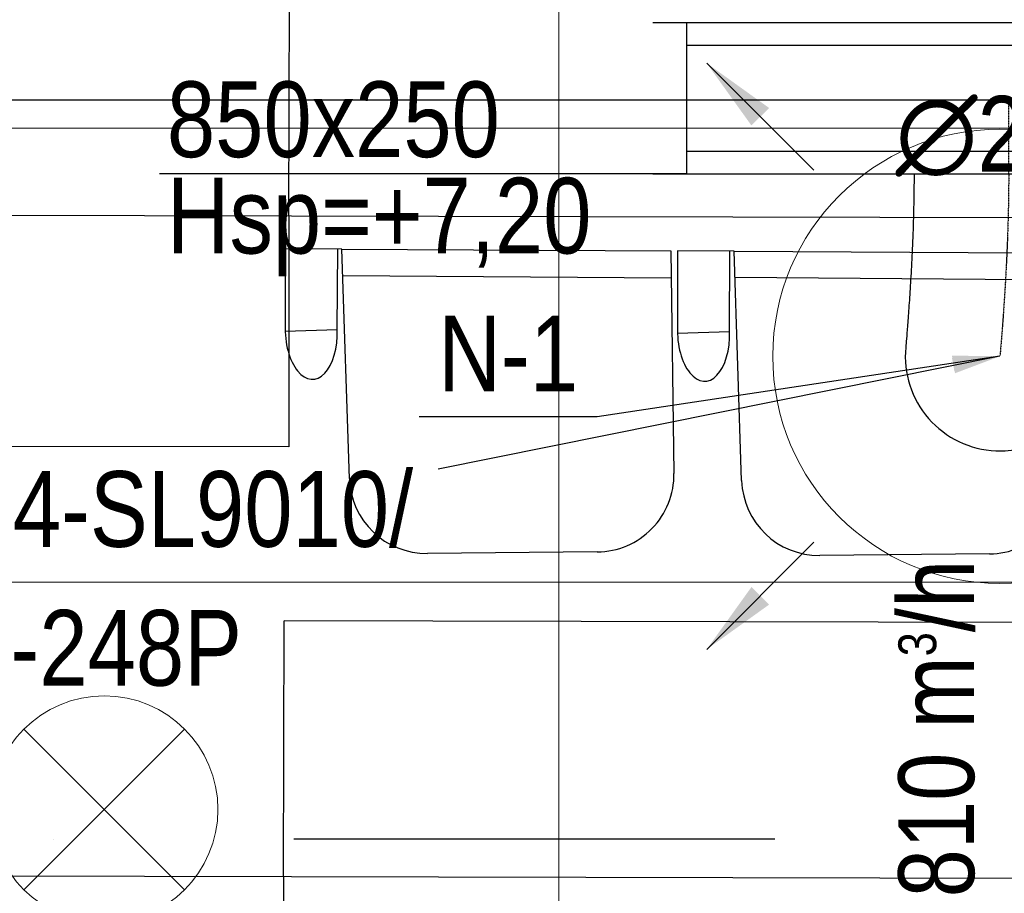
# Model space of a CAD drawing. Header units: millimetres. Extents: x -32221 to 212500, y 31663 to 93766.
# Tile 10 of 256: x 17311 to 18611, y 40584 to 41738. Entities that reach past the tile are written whole.
import ezdxf

# ---------------------------------------------------------------- set-up
doc = ezdxf.new("R2010")
doc.units = ezdxf.units.MM
doc.linetypes.add('DASHDOT', pattern=[1, 0.5, -0.25, 0, -0.25])
doc.linetypes.add('DASHDOTX2', pattern=[50.8, 25.4, -12.7, 0, -12.7])
doc.layers.get('0').update_dxf_attribs({"color": 251})
for name, color, linetype in [('FLUID-N', 251, 'Continuous'), ('FLUID-N-100-ARRGR', 251, 'Continuous'), ('FLUID-N-100-INF', 251, 'Continuous'), ('FLUID-N-100-NUM', 251, 'Continuous'), ('FLUID-N-SYM', 251, 'Continuous'), ('FLUID-W-100-DIM', 251, 'Continuous'), ('osie', 251, 'Continuous'), ('Sciany', 251, 'Continuous'), ('Wyposazenie', 251, 'Continuous')]:
    doc.layers.add(name, color=color, linetype=linetype)
for name, color, linetype, lineweight in [('kasetony', 251, 'Continuous', 5), ('lampy', 251, 'Continuous', 9), ('Nawiewniki', 251, 'Continuous', 20)]:
    doc.layers.add(name, color=color, linetype=linetype, lineweight=lineweight)
doc.styles.add('FDBES', font='simplex.shx')
doc.styles.get("Standard").update_dxf_attribs({"font": 'ARIALN.TTF'})
doc.linetypes.add('ZIGZAG', pattern='A,0.0001,-0.2,[131,ltypeshp.shx,S=0.2,R=0,X=-0.2,Y=0],-0.4,[131,ltypeshp.shx,S=0.2,R=180,X=0.2,Y=0],-0.2', length=0.8001)
doc.dimstyles.new('FDBES', dxfattribs={"dimscale": 50, "dimtxt": 4, "dimasz": 2.5, "dimexe": 0.8, "dimexo": 2, "dimgap": 1, "dimtad": 1, "dimdsep": 46, "dimtxsty": 'FDBES', "dimcen": 2.5, "dimclrd": 4, "dimclre": 5, "dimadec": 0, "dimazin": 0, "dimtfac": 1, "dimtmove": 0, "dimatfit": 3, "dimfxl": 1, "dimarcsym": 0})

# ---------------------------------------------------------------- blocks, each defined once
blk = doc.blocks.new('*U371')
at = {"color": 14, "linetype": 'Continuous', "lineweight": -2}
for p, q in [((-100, -470), (-100, 470)), ((100, -470), (100, 470))]:
    blk.add_line(p, q, dxfattribs=at)
at = {"color": 0, "linetype": 'ByBlock', "lineweight": -2}
for p, q in [((-100, 425), (100, 425)), ((-100, -425), (100, -425))]:
    blk.add_line(p, q, dxfattribs=at)
at = {"color": 5, "linetype": 'Continuous', "lineweight": -3}
for p, q in [((-70, -425), (-70, 425)), ((70, -425), (70, 425))]:
    blk.add_line(p, q, dxfattribs=at)
blk = doc.blocks.new('*U372')
at = {"color": 14, "linetype": 'Continuous', "lineweight": -2}
for p, q in [((-50, 125), (-50, 0)), ((-50, 0), (-50, -125))]:
    blk.add_line(p, q, dxfattribs=at)
at = {"layer": 'FLUID-N-SYM', "color": 2, "linetype": 'DASHDOT', "lineweight": -3}
blk.add_line((-50, 0), (50, 0), dxfattribs=at)
blk = doc.blocks.new('*U384')
at = {"color": 14, "linetype": 'Continuous', "lineweight": -2}
for p, q in [((0, 240.9, -113.4), (0, 240.9, 11.6)), ((0, 240.9, 11.6), (0, 240.9, 136.6))]:
    blk.add_line(p, q, dxfattribs=at)
at = {"color": 14, "linetype": 'Continuous', "lineweight": -2, "extrusion": (-1, -1.62096e-18, -1.66517e-16)}
blk.add_ellipse((0, 0), major_axis=(0, 11.7, -124.4), ratio=1, start_param=0, end_param=1.622698, dxfattribs=at)
at = {"color": 14, "linetype": 'Continuous', "lineweight": -2, "extrusion": (-1, -1.8337e-16, -1.91435e-16)}
blk.add_ellipse((0, 0), major_axis=(0, -124.9, -5.3), ratio=1, start_param=0, end_param=1.518767, dxfattribs=at)
at = {"color": 20, "linetype": 'ZIGZAG', "lineweight": -2, "ltscale": 50}
for points, knots in [([(0, 240.9, 136.6), (0, 232.6, 136.6), (0, 216, 136.5), (0, 183.4, 135.9), (0, 145, 134.7), (0, 103.6, 132.7), (0, 67.2, 130.6), (0, 35.8, 128.4), (0, 10.4, 126.4), (0, -4, 125.2), (0, -10.5, 124.6), (0, -11.4, 124.5), (0, -11.8, 124.4)], [0, 0, 0, 0, 24.880411, 49.760822, 99.521645, 149.282467, 199.04329, 248.804112, 298.564934, 348.325757, 373.206168, 398.086579, 398.086579, 398.086579, 398.086579]), ([(0, 240.9, -113.4), (0, 233, -113.4), (0, 217.2, -113.5), (0, 186.7, -114.1), (0, 151.1, -115.2), (0, 113.5, -117.1), (0, 80.7, -119.1), (0, 52.6, -121.1), (0, 30.2, -122.8), (0, 18, -123.9), (0, 12.5, -124.4), (0, 11.9, -124.4), (0, 11.7, -124.4)], [0, 0, 0, 0, 23.601301, 47.202603, 94.405205, 141.607808, 188.81041, 236.013013, 283.215615, 330.418218, 354.019519, 377.62082, 377.62082, 377.62082, 377.62082])]:
    blk.add_open_spline(points, degree=3, knots=knots, dxfattribs=at)
at = {"layer": 'FLUID-N-SYM', "color": 2, "linetype": 'DASHDOT', "lineweight": -3}
blk.add_open_spline([(0, 240.9, 11.6), (0, 177.9, 11.6), (0, 58.9, 5.6), (0, 0), (0, 0)], degree=3, knots=[0, 0, 0, 0, 188.920714, 379.557029, 379.557029, 379.557029, 379.557029], dxfattribs=at)
blk = doc.blocks.new('*U44')
at = {"color": 0, "insert": (-1462.2, -294.1), "char_height": 100, "width": 1600, "attachment_point": 5, "line_spacing_factor": 1.1}
blk.add_mtext('Smay\\PNS8-R1-Z-625-54-SL9010/ SRt-s-300-g-248P\\P625', dxfattribs=at)
blk.add_mtext('Smay\\PNS8-R1-Z-625-54-SL9010/ SRt-s-300-g-248P\\P625', dxfattribs=at)
blk.add_mtext('Smay\\PNS8-R1-Z-625-54-SL9010/ SRt-s-300-g-248P\\P625', dxfattribs=at)
blk.add_mtext('Smay\\PNS8-R1-Z-625-54-SL9010/ SRt-s-300-g-248P\\P625', dxfattribs=at)
blk.add_mtext('Smay\\PNS8-R1-Z-625-54-SL9010/ SRt-s-300-g-248P\\P625', dxfattribs=at)
blk.add_mtext('Smay\\PNS8-R1-Z-625-54-SL9010/ SRt-s-300-g-248P\\P625', dxfattribs=at)
blk.add_mtext('Smay\\PNS8-R1-Z-625-54-SL9010/ SRt-s-300-g-248P\\P625', dxfattribs=at)
blk.add_mtext('Smay\\PNS8-R1-Z-625-54-SL9010/ SRt-s-300-g-248P\\P625', dxfattribs=at)
blk.add_mtext('Smay\\PNS8-R1-Z-625-54-SL9010/ SRt-s-300-g-248P\\P625', dxfattribs=at)
blk.add_mtext('Smay\\PNS8-R1-Z-625-54-SL9010/ SRt-s-300-g-248P\\P625', dxfattribs=at)
blk.add_mtext('Smay\\PNS8-R1-Z-625-54-SL9010/ SRt-s-300-g-248P\\P625', dxfattribs=at)
blk.add_mtext('Smay\\PNS8-R1-Z-625-54-SL9010/ SRt-s-300-g-248P\\P625', dxfattribs=at)
blk.add_mtext('Smay\\PNS8-R1-Z-625-54-SL9010/ SRt-s-300-g-248P\\P625', dxfattribs=at)
blk.add_mtext('Smay\\PNS8-R1-Z-625-54-SL9010/ SRt-s-300-g-248P\\P625', dxfattribs=at)
blk.add_mtext('Smay\\PNS8-R1-Z-625-54-SL9010/ SRt-s-300-g-248P\\P625', dxfattribs=at)
blk.add_mtext('Smay\\PNS8-R1-Z-625-54-SL9010/ SRt-s-300-g-248P\\P625', dxfattribs=at)
blk.add_mtext('Smay\\PNS8-R1-Z-625-54-SL9010/ SRt-s-300-g-248P\\P625', dxfattribs=at)
blk.add_mtext('Smay\\PNS8-R1-Z-625-54-SL9010/ SRt-s-300-g-248P\\P625', dxfattribs=at)
blk.add_mtext('Smay\\PNS8-R1-Z-625-54-SL9010/ SRt-s-300-g-248P\\P625', dxfattribs=at)
blk.add_mtext('Smay\\PNS8-R1-Z-625-54-SL9010/ SRt-s-300-g-248P\\P625', dxfattribs=at)
blk.add_mtext('Smay\\PNS8-R1-Z-625-54-SL9010/ SRt-s-300-g-248P\\P625', dxfattribs=at)
blk.add_mtext('Smay\\PNS8-R1-Z-625-54-SL9010/ SRt-s-300-g-248P\\P625', dxfattribs=at)
blk.add_mtext('Smay\\PNS8-R1-Z-625-54-SL9010/ SRt-s-300-g-248P\\P625', dxfattribs=at)
blk.add_mtext('Smay\\PNS8-R1-Z-625-54-SL9010/ SRt-s-300-g-248P\\P625', dxfattribs=at)
blk.add_mtext('Smay\\PNS8-R1-Z-625-54-SL9010/ SRt-s-300-g-248P\\P625', dxfattribs=at)
blk.add_mtext('Smay\\PNS8-R1-Z-625-54-SL9010/ SRt-s-300-g-248P\\P625', dxfattribs=at)
blk.add_mtext('Smay\\PNS8-R1-Z-625-54-SL9010/ SRt-s-300-g-248P\\P625', dxfattribs=at)
blk.add_mtext('Smay\\PNS8-R1-Z-625-54-SL9010/ SRt-s-300-g-248P\\P625', dxfattribs=at)
blk.add_mtext('Smay\\PNS8-R1-Z-625-54-SL9010/ SRt-s-300-g-248P\\P625', dxfattribs=at)
blk.add_mtext('Smay\\PNS8-R1-Z-625-54-SL9010/ SRt-s-300-g-248P\\P625', dxfattribs=at)
blk.add_mtext('Smay\\PNS8-R1-Z-625-54-SL9010/ SRt-s-300-g-248P\\P625', dxfattribs=at)
blk.add_mtext('Smay\\PNS8-R1-Z-625-54-SL9010/ SRt-s-300-g-248P\\P625', dxfattribs=at)
blk.add_mtext('Smay\\PNS8-R1-Z-625-54-SL9010/ SRt-s-300-g-248P\\P625', dxfattribs=at)
blk.add_mtext('Smay\\PNS8-R1-Z-625-54-SL9010/ SRt-s-300-g-248P\\P625', dxfattribs=at)
blk.add_mtext('Smay\\PNS8-R1-Z-625-54-SL9010/ SRt-s-300-g-248P\\P625', dxfattribs=at)
blk.add_mtext('Smay\\PNS8-R1-Z-625-54-SL9010/ SRt-s-300-g-248P\\P625', dxfattribs=at)
blk.add_mtext('Smay\\PNS8-R1-Z-625-54-SL9010/ SRt-s-300-g-248P\\P625', dxfattribs=at)
blk.add_mtext('Smay\\PNS8-R1-Z-625-54-SL9010/ SRt-s-300-g-248P\\P625', dxfattribs=at)
blk.add_mtext('Smay\\PNS8-R1-Z-625-54-SL9010/ SRt-s-300-g-248P\\P625', dxfattribs=at)
blk.add_mtext('Smay\\PNS8-R1-Z-625-54-SL9010/ SRt-s-300-g-248P\\P625', dxfattribs=at)
blk.add_mtext('Smay\\PNS8-R1-Z-625-54-SL9010/ SRt-s-300-g-248P\\P625', dxfattribs=at)
at = {"color": 0}
blk.add_leader([(0, 0), (-741.8, -149.2)], dimstyle='FDBES', override={"dimscale": 25, "dimclrd": 0, "dimclre": 0}, dxfattribs=at)
blk.add_leader([(0, 0), (-741.8, -149.2)], dimstyle='FDBES', override={"dimscale": 25, "dimclrd": 0, "dimclre": 0}, dxfattribs=at)
blk.add_leader([(0, 0), (-741.8, -149.2)], dimstyle='FDBES', override={"dimscale": 25, "dimclrd": 0, "dimclre": 0}, dxfattribs=at)
blk.add_leader([(0, 0), (-741.8, -149.2)], dimstyle='FDBES', override={"dimscale": 25, "dimclrd": 0, "dimclre": 0}, dxfattribs=at)
blk.add_leader([(0, 0), (-741.8, -149.2)], dimstyle='FDBES', override={"dimscale": 25, "dimclrd": 0, "dimclre": 0}, dxfattribs=at)
blk.add_leader([(0, 0), (-741.8, -149.2)], dimstyle='FDBES', override={"dimscale": 25, "dimclrd": 0, "dimclre": 0}, dxfattribs=at)
blk.add_leader([(0, 0), (-741.8, -149.2)], dimstyle='FDBES', override={"dimscale": 25, "dimclrd": 0, "dimclre": 0}, dxfattribs=at)
blk.add_leader([(0, 0), (-741.8, -149.2)], dimstyle='FDBES', override={"dimscale": 25, "dimclrd": 0, "dimclre": 0}, dxfattribs=at)
blk.add_leader([(0, 0), (-741.8, -149.2)], dimstyle='FDBES', override={"dimscale": 25, "dimclrd": 0, "dimclre": 0}, dxfattribs=at)
blk.add_leader([(0, 0), (-741.8, -149.2)], dimstyle='FDBES', override={"dimscale": 25, "dimclrd": 0, "dimclre": 0}, dxfattribs=at)
blk.add_leader([(0, 0), (-741.8, -149.2)], dimstyle='FDBES', override={"dimscale": 25, "dimclrd": 0, "dimclre": 0}, dxfattribs=at)
blk.add_leader([(0, 0), (-741.8, -149.2)], dimstyle='FDBES', override={"dimscale": 25, "dimclrd": 0, "dimclre": 0}, dxfattribs=at)
blk.add_leader([(0, 0), (-741.8, -149.2)], dimstyle='FDBES', override={"dimscale": 25, "dimclrd": 0, "dimclre": 0}, dxfattribs=at)
blk.add_leader([(0, 0), (-741.8, -149.2)], dimstyle='FDBES', override={"dimscale": 25, "dimclrd": 0, "dimclre": 0}, dxfattribs=at)
blk.add_leader([(0, 0), (-741.8, -149.2)], dimstyle='FDBES', override={"dimscale": 25, "dimclrd": 0, "dimclre": 0}, dxfattribs=at)
blk.add_leader([(0, 0), (-741.8, -149.2)], dimstyle='FDBES', override={"dimscale": 25, "dimclrd": 0, "dimclre": 0}, dxfattribs=at)
blk.add_leader([(0, 0), (-741.8, -149.2)], dimstyle='FDBES', override={"dimscale": 25, "dimclrd": 0, "dimclre": 0}, dxfattribs=at)
blk.add_leader([(0, 0), (-741.8, -149.2)], dimstyle='FDBES', override={"dimscale": 25, "dimclrd": 0, "dimclre": 0}, dxfattribs=at)
blk.add_leader([(0, 0), (-741.8, -149.2)], dimstyle='FDBES', override={"dimscale": 25, "dimclrd": 0, "dimclre": 0}, dxfattribs=at)
blk.add_leader([(0, 0), (-741.8, -149.2)], dimstyle='FDBES', override={"dimscale": 25, "dimclrd": 0, "dimclre": 0}, dxfattribs=at)
blk.add_leader([(0, 0), (-741.8, -149.2)], dimstyle='FDBES', override={"dimscale": 25, "dimclrd": 0, "dimclre": 0}, dxfattribs=at)
blk.add_leader([(0, 0), (-741.8, -149.2)], dimstyle='FDBES', override={"dimscale": 25, "dimclrd": 0, "dimclre": 0}, dxfattribs=at)
blk.add_leader([(0, 0), (-741.8, -149.2)], dimstyle='FDBES', override={"dimscale": 25, "dimclrd": 0, "dimclre": 0}, dxfattribs=at)
blk.add_leader([(0, 0), (-741.8, -149.2)], dimstyle='FDBES', override={"dimscale": 25, "dimclrd": 0, "dimclre": 0}, dxfattribs=at)
blk.add_leader([(0, 0), (-741.8, -149.2)], dimstyle='FDBES', override={"dimscale": 25, "dimclrd": 0, "dimclre": 0}, dxfattribs=at)
blk.add_leader([(0, 0), (-741.8, -149.2)], dimstyle='FDBES', override={"dimscale": 25, "dimclrd": 0, "dimclre": 0}, dxfattribs=at)
blk.add_leader([(0, 0), (-741.8, -149.2)], dimstyle='FDBES', override={"dimscale": 25, "dimclrd": 0, "dimclre": 0}, dxfattribs=at)
blk.add_leader([(0, 0), (-741.8, -149.2)], dimstyle='FDBES', override={"dimscale": 25, "dimclrd": 0, "dimclre": 0}, dxfattribs=at)
blk.add_leader([(0, 0), (-741.8, -149.2)], dimstyle='FDBES', override={"dimscale": 25, "dimclrd": 0, "dimclre": 0}, dxfattribs=at)
blk.add_leader([(0, 0), (-741.8, -149.2)], dimstyle='FDBES', override={"dimscale": 25, "dimclrd": 0, "dimclre": 0}, dxfattribs=at)
blk.add_leader([(0, 0), (-741.8, -149.2)], dimstyle='FDBES', override={"dimscale": 25, "dimclrd": 0, "dimclre": 0}, dxfattribs=at)
blk.add_leader([(0, 0), (-741.8, -149.2)], dimstyle='FDBES', override={"dimscale": 25, "dimclrd": 0, "dimclre": 0}, dxfattribs=at)
blk.add_leader([(0, 0), (-741.8, -149.2)], dimstyle='FDBES', override={"dimscale": 25, "dimclrd": 0, "dimclre": 0}, dxfattribs=at)
blk.add_leader([(0, 0), (-741.8, -149.2)], dimstyle='FDBES', override={"dimscale": 25, "dimclrd": 0, "dimclre": 0}, dxfattribs=at)
blk.add_leader([(0, 0), (-741.8, -149.2)], dimstyle='FDBES', override={"dimscale": 25, "dimclrd": 0, "dimclre": 0}, dxfattribs=at)
blk.add_leader([(0, 0), (-741.8, -149.2)], dimstyle='FDBES', override={"dimscale": 25, "dimclrd": 0, "dimclre": 0}, dxfattribs=at)
blk.add_leader([(0, 0), (-741.8, -149.2)], dimstyle='FDBES', override={"dimscale": 25, "dimclrd": 0, "dimclre": 0}, dxfattribs=at)
blk.add_leader([(0, 0), (-741.8, -149.2)], dimstyle='FDBES', override={"dimscale": 25, "dimclrd": 0, "dimclre": 0}, dxfattribs=at)
blk.add_leader([(0, 0), (-741.8, -149.2)], dimstyle='FDBES', override={"dimscale": 25, "dimclrd": 0, "dimclre": 0}, dxfattribs=at)
blk.add_leader([(0, 0), (-741.8, -149.2)], dimstyle='FDBES', override={"dimscale": 25, "dimclrd": 0, "dimclre": 0}, dxfattribs=at)
blk.add_leader([(0, 0), (-741.8, -149.2)], dimstyle='FDBES', override={"dimscale": 25, "dimclrd": 0, "dimclre": 0}, dxfattribs=at)
blk = doc.blocks.new('*U84')
at = {"color": 6}
blk.add_line((-531.8, -79.8), (-766.7, -79.8), dxfattribs=at)
blk.add_line((-531.8, -79.8), (-766.7, -79.8), dxfattribs=at)
blk.add_line((-531.8, -79.8), (-766.7, -79.8), dxfattribs=at)
blk.add_line((-531.8, -79.8), (-766.7, -79.8), dxfattribs=at)
blk.add_line((-531.8, -79.8), (-766.7, -79.8), dxfattribs=at)
blk.add_line((-531.8, -79.8), (-766.7, -79.8), dxfattribs=at)
blk.add_line((-531.8, -79.8), (-766.7, -79.8), dxfattribs=at)
blk.add_line((-531.8, -79.8), (-766.7, -79.8), dxfattribs=at)
blk.add_line((-531.8, -79.8), (-766.7, -79.8), dxfattribs=at)
blk.add_line((-531.8, -79.8), (-766.7, -79.8), dxfattribs=at)
blk.add_line((-531.8, -79.8), (-766.7, -79.8), dxfattribs=at)
blk.add_line((-531.8, -79.8), (-766.7, -79.8), dxfattribs=at)
blk.add_line((-531.8, -79.8), (-766.7, -79.8), dxfattribs=at)
blk.add_line((-531.8, -79.8), (-766.7, -79.8), dxfattribs=at)
blk.add_line((-531.8, -79.8), (-766.7, -79.8), dxfattribs=at)
blk.add_line((-531.8, -79.8), (-766.7, -79.8), dxfattribs=at)
blk.add_line((-531.8, -79.8), (-766.7, -79.8), dxfattribs=at)
blk.add_line((-531.8, -79.8), (-766.7, -79.8), dxfattribs=at)
blk.add_line((-531.8, -79.8), (-766.7, -79.8), dxfattribs=at)
blk.add_line((-531.8, -79.8), (-766.7, -79.8), dxfattribs=at)
blk.add_line((-531.8, -79.8), (-766.7, -79.8), dxfattribs=at)
blk.add_line((-531.8, -79.8), (-766.7, -79.8), dxfattribs=at)
blk.add_line((-531.8, -79.8), (-766.7, -79.8), dxfattribs=at)
blk.add_line((-531.8, -79.8), (-766.7, -79.8), dxfattribs=at)
blk.add_line((-531.8, -79.8), (-766.7, -79.8), dxfattribs=at)
blk.add_line((-531.8, -79.8), (-766.7, -79.8), dxfattribs=at)
blk.add_line((-531.8, -79.8), (-766.7, -79.8), dxfattribs=at)
blk.add_line((-531.8, -79.8), (-766.7, -79.8), dxfattribs=at)
blk.add_line((-531.8, -79.8), (-766.7, -79.8), dxfattribs=at)
blk.add_line((-531.8, -79.8), (-766.7, -79.8), dxfattribs=at)
blk.add_line((-531.8, -79.8), (-766.7, -79.8), dxfattribs=at)
blk.add_line((-531.8, -79.8), (-766.7, -79.8), dxfattribs=at)
blk.add_line((-531.8, -79.8), (-766.7, -79.8), dxfattribs=at)
blk.add_line((-531.8, -79.8), (-766.7, -79.8), dxfattribs=at)
blk.add_line((-531.8, -79.8), (-766.7, -79.8), dxfattribs=at)
blk.add_line((-531.8, -79.8), (-766.7, -79.8), dxfattribs=at)
blk.add_line((-531.8, -79.8), (-766.7, -79.8), dxfattribs=at)
blk.add_line((-531.8, -79.8), (-766.7, -79.8), dxfattribs=at)
blk.add_line((-531.8, -79.8), (-766.7, -79.8), dxfattribs=at)
blk.add_line((-531.8, -79.8), (-766.7, -79.8), dxfattribs=at)
at = {"color": 0, "insert": (-649.2, -79.8), "char_height": 100, "attachment_point": 5}
blk.add_mtext('N-1\\P ', dxfattribs=at)
blk.add_mtext('N-1\\P ', dxfattribs=at)
blk.add_mtext('N-1\\P ', dxfattribs=at)
blk.add_mtext('N-1\\P ', dxfattribs=at)
blk.add_mtext('N-1\\P ', dxfattribs=at)
blk.add_mtext('N-1\\P ', dxfattribs=at)
blk.add_mtext('N-1\\P ', dxfattribs=at)
blk.add_mtext('N-1\\P ', dxfattribs=at)
blk.add_mtext('N-1\\P ', dxfattribs=at)
blk.add_mtext('N-1\\P ', dxfattribs=at)
blk.add_mtext('N-1\\P ', dxfattribs=at)
blk.add_mtext('N-1\\P ', dxfattribs=at)
blk.add_mtext('N-1\\P ', dxfattribs=at)
blk.add_mtext('N-1\\P ', dxfattribs=at)
blk.add_mtext('N-1\\P ', dxfattribs=at)
blk.add_mtext('N-1\\P ', dxfattribs=at)
blk.add_mtext('N-1\\P ', dxfattribs=at)
blk.add_mtext('N-1\\P ', dxfattribs=at)
blk.add_mtext('N-1\\P ', dxfattribs=at)
blk.add_mtext('N-1\\P ', dxfattribs=at)
blk.add_mtext('N-1\\P ', dxfattribs=at)
blk.add_mtext('N-1\\P ', dxfattribs=at)
blk.add_mtext('N-1\\P ', dxfattribs=at)
blk.add_mtext('N-1\\P ', dxfattribs=at)
blk.add_mtext('N-1\\P ', dxfattribs=at)
blk.add_mtext('N-1\\P ', dxfattribs=at)
blk.add_mtext('N-1\\P ', dxfattribs=at)
blk.add_mtext('N-1\\P ', dxfattribs=at)
blk.add_mtext('N-1\\P ', dxfattribs=at)
blk.add_mtext('N-1\\P ', dxfattribs=at)
blk.add_mtext('N-1\\P ', dxfattribs=at)
blk.add_mtext('N-1\\P ', dxfattribs=at)
blk.add_mtext('N-1\\P ', dxfattribs=at)
blk.add_mtext('N-1\\P ', dxfattribs=at)
blk.add_mtext('N-1\\P ', dxfattribs=at)
blk.add_mtext('N-1\\P ', dxfattribs=at)
blk.add_mtext('N-1\\P ', dxfattribs=at)
blk.add_mtext('N-1\\P ', dxfattribs=at)
blk.add_mtext('N-1\\P ', dxfattribs=at)
blk.add_mtext('N-1\\P ', dxfattribs=at)
blk.add_leader([(0, 0), (-531.8, -79.8)], dimstyle='FDBES', override={"dimscale": 25, "dimclrd": 256, "dimclre": 256})
blk.add_leader([(0, 0), (-531.8, -79.8)], dimstyle='FDBES', override={"dimscale": 25, "dimclrd": 256, "dimclre": 256})
blk.add_leader([(0, 0), (-531.8, -79.8)], dimstyle='FDBES', override={"dimscale": 25, "dimclrd": 256, "dimclre": 256})
blk.add_leader([(0, 0), (-531.8, -79.8)], dimstyle='FDBES', override={"dimscale": 25, "dimclrd": 256, "dimclre": 256})
blk.add_leader([(0, 0), (-531.8, -79.8)], dimstyle='FDBES', override={"dimscale": 25, "dimclrd": 256, "dimclre": 256})
blk.add_leader([(0, 0), (-531.8, -79.8)], dimstyle='FDBES', override={"dimscale": 25, "dimclrd": 256, "dimclre": 256})
blk.add_leader([(0, 0), (-531.8, -79.8)], dimstyle='FDBES', override={"dimscale": 25, "dimclrd": 256, "dimclre": 256})
blk.add_leader([(0, 0), (-531.8, -79.8)], dimstyle='FDBES', override={"dimscale": 25, "dimclrd": 256, "dimclre": 256})
blk.add_leader([(0, 0), (-531.8, -79.8)], dimstyle='FDBES', override={"dimscale": 25, "dimclrd": 256, "dimclre": 256})
blk.add_leader([(0, 0), (-531.8, -79.8)], dimstyle='FDBES', override={"dimscale": 25, "dimclrd": 256, "dimclre": 256})
blk.add_leader([(0, 0), (-531.8, -79.8)], dimstyle='FDBES', override={"dimscale": 25, "dimclrd": 256, "dimclre": 256})
blk.add_leader([(0, 0), (-531.8, -79.8)], dimstyle='FDBES', override={"dimscale": 25, "dimclrd": 256, "dimclre": 256})
blk.add_leader([(0, 0), (-531.8, -79.8)], dimstyle='FDBES', override={"dimscale": 25, "dimclrd": 256, "dimclre": 256})
blk.add_leader([(0, 0), (-531.8, -79.8)], dimstyle='FDBES', override={"dimscale": 25, "dimclrd": 256, "dimclre": 256})
blk.add_leader([(0, 0), (-531.8, -79.8)], dimstyle='FDBES', override={"dimscale": 25, "dimclrd": 256, "dimclre": 256})
blk.add_leader([(0, 0), (-531.8, -79.8)], dimstyle='FDBES', override={"dimscale": 25, "dimclrd": 256, "dimclre": 256})
blk.add_leader([(0, 0), (-531.8, -79.8)], dimstyle='FDBES', override={"dimscale": 25, "dimclrd": 256, "dimclre": 256})
blk.add_leader([(0, 0), (-531.8, -79.8)], dimstyle='FDBES', override={"dimscale": 25, "dimclrd": 256, "dimclre": 256})
blk.add_leader([(0, 0), (-531.8, -79.8)], dimstyle='FDBES', override={"dimscale": 25, "dimclrd": 256, "dimclre": 256})
blk.add_leader([(0, 0), (-531.8, -79.8)], dimstyle='FDBES', override={"dimscale": 25, "dimclrd": 256, "dimclre": 256})
blk.add_leader([(0, 0), (-531.8, -79.8)], dimstyle='FDBES', override={"dimscale": 25, "dimclrd": 256, "dimclre": 256})
blk.add_leader([(0, 0), (-531.8, -79.8)], dimstyle='FDBES', override={"dimscale": 25, "dimclrd": 256, "dimclre": 256})
blk.add_leader([(0, 0), (-531.8, -79.8)], dimstyle='FDBES', override={"dimscale": 25, "dimclrd": 256, "dimclre": 256})
blk.add_leader([(0, 0), (-531.8, -79.8)], dimstyle='FDBES', override={"dimscale": 25, "dimclrd": 256, "dimclre": 256})
blk.add_leader([(0, 0), (-531.8, -79.8)], dimstyle='FDBES', override={"dimscale": 25, "dimclrd": 256, "dimclre": 256})
blk.add_leader([(0, 0), (-531.8, -79.8)], dimstyle='FDBES', override={"dimscale": 25, "dimclrd": 256, "dimclre": 256})
blk.add_leader([(0, 0), (-531.8, -79.8)], dimstyle='FDBES', override={"dimscale": 25, "dimclrd": 256, "dimclre": 256})
blk.add_leader([(0, 0), (-531.8, -79.8)], dimstyle='FDBES', override={"dimscale": 25, "dimclrd": 256, "dimclre": 256})
blk.add_leader([(0, 0), (-531.8, -79.8)], dimstyle='FDBES', override={"dimscale": 25, "dimclrd": 256, "dimclre": 256})
blk.add_leader([(0, 0), (-531.8, -79.8)], dimstyle='FDBES', override={"dimscale": 25, "dimclrd": 256, "dimclre": 256})
blk.add_leader([(0, 0), (-531.8, -79.8)], dimstyle='FDBES', override={"dimscale": 25, "dimclrd": 256, "dimclre": 256})
blk.add_leader([(0, 0), (-531.8, -79.8)], dimstyle='FDBES', override={"dimscale": 25, "dimclrd": 256, "dimclre": 256})
blk.add_leader([(0, 0), (-531.8, -79.8)], dimstyle='FDBES', override={"dimscale": 25, "dimclrd": 256, "dimclre": 256})
blk.add_leader([(0, 0), (-531.8, -79.8)], dimstyle='FDBES', override={"dimscale": 25, "dimclrd": 256, "dimclre": 256})
blk.add_leader([(0, 0), (-531.8, -79.8)], dimstyle='FDBES', override={"dimscale": 25, "dimclrd": 256, "dimclre": 256})
blk.add_leader([(0, 0), (-531.8, -79.8)], dimstyle='FDBES', override={"dimscale": 25, "dimclrd": 256, "dimclre": 256})
blk.add_leader([(0, 0), (-531.8, -79.8)], dimstyle='FDBES', override={"dimscale": 25, "dimclrd": 256, "dimclre": 256})
blk.add_leader([(0, 0), (-531.8, -79.8)], dimstyle='FDBES', override={"dimscale": 25, "dimclrd": 256, "dimclre": 256})
blk.add_leader([(0, 0), (-531.8, -79.8)], dimstyle='FDBES', override={"dimscale": 25, "dimclrd": 256, "dimclre": 256})
blk.add_leader([(0, 0), (-531.8, -79.8)], dimstyle='FDBES', override={"dimscale": 25, "dimclrd": 256, "dimclre": 256})
blk = doc.blocks.new('*U135')
at = {"color": 0}
blk.add_leader([(-141.4, 141.4), (0, 0)], dimstyle='FDBES', override={"dimscale": 40, "dimclrd": 0}, dxfattribs=at)
blk.add_leader([(-141.4, 141.4), (0, 0)], dimstyle='FDBES', override={"dimscale": 40, "dimclrd": 0}, dxfattribs=at)
blk.add_leader([(-141.4, 141.4), (0, 0)], dimstyle='FDBES', override={"dimscale": 40, "dimclrd": 0}, dxfattribs=at)
blk.add_leader([(-141.4, 141.4), (0, 0)], dimstyle='FDBES', override={"dimscale": 40, "dimclrd": 0}, dxfattribs=at)
blk.add_leader([(-141.4, 141.4), (0, 0)], dimstyle='FDBES', override={"dimscale": 40, "dimclrd": 0}, dxfattribs=at)
blk.add_leader([(-141.4, 141.4), (0, 0)], dimstyle='FDBES', override={"dimscale": 40, "dimclrd": 0}, dxfattribs=at)
blk.add_leader([(-141.4, 141.4), (0, 0)], dimstyle='FDBES', override={"dimscale": 40, "dimclrd": 0}, dxfattribs=at)
blk.add_leader([(-141.4, 141.4), (0, 0)], dimstyle='FDBES', override={"dimscale": 40, "dimclrd": 0}, dxfattribs=at)
blk.add_leader([(-141.4, 141.4), (0, 0)], dimstyle='FDBES', override={"dimscale": 40, "dimclrd": 0}, dxfattribs=at)
blk.add_leader([(-141.4, 141.4), (0, 0)], dimstyle='FDBES', override={"dimscale": 40, "dimclrd": 0}, dxfattribs=at)
blk.add_leader([(-141.4, 141.4), (0, 0)], dimstyle='FDBES', override={"dimscale": 40, "dimclrd": 0}, dxfattribs=at)
blk.add_leader([(-141.4, 141.4), (0, 0)], dimstyle='FDBES', override={"dimscale": 40, "dimclrd": 0}, dxfattribs=at)
blk.add_leader([(-141.4, 141.4), (0, 0)], dimstyle='FDBES', override={"dimscale": 40, "dimclrd": 0}, dxfattribs=at)
blk.add_leader([(-141.4, 141.4), (0, 0)], dimstyle='FDBES', override={"dimscale": 40, "dimclrd": 0}, dxfattribs=at)
blk.add_leader([(-141.4, 141.4), (0, 0)], dimstyle='FDBES', override={"dimscale": 40, "dimclrd": 0}, dxfattribs=at)
blk = doc.blocks.new('*U136')
at = {"color": 0}
blk.add_leader([(141.4, 141.4), (0, 0)], dimstyle='FDBES', override={"dimscale": 40, "dimclrd": 0}, dxfattribs=at)
blk.add_leader([(141.4, 141.4), (0, 0)], dimstyle='FDBES', override={"dimscale": 40, "dimclrd": 0}, dxfattribs=at)
blk.add_leader([(141.4, 141.4), (0, 0)], dimstyle='FDBES', override={"dimscale": 40, "dimclrd": 0}, dxfattribs=at)
blk.add_leader([(141.4, 141.4), (0, 0)], dimstyle='FDBES', override={"dimscale": 40, "dimclrd": 0}, dxfattribs=at)
blk.add_leader([(141.4, 141.4), (0, 0)], dimstyle='FDBES', override={"dimscale": 40, "dimclrd": 0}, dxfattribs=at)
blk.add_leader([(141.4, 141.4), (0, 0)], dimstyle='FDBES', override={"dimscale": 40, "dimclrd": 0}, dxfattribs=at)
blk.add_leader([(141.4, 141.4), (0, 0)], dimstyle='FDBES', override={"dimscale": 40, "dimclrd": 0}, dxfattribs=at)
blk.add_leader([(141.4, 141.4), (0, 0)], dimstyle='FDBES', override={"dimscale": 40, "dimclrd": 0}, dxfattribs=at)
blk.add_leader([(141.4, 141.4), (0, 0)], dimstyle='FDBES', override={"dimscale": 40, "dimclrd": 0}, dxfattribs=at)
blk.add_leader([(141.4, 141.4), (0, 0)], dimstyle='FDBES', override={"dimscale": 40, "dimclrd": 0}, dxfattribs=at)
blk.add_leader([(141.4, 141.4), (0, 0)], dimstyle='FDBES', override={"dimscale": 40, "dimclrd": 0}, dxfattribs=at)
blk.add_leader([(141.4, 141.4), (0, 0)], dimstyle='FDBES', override={"dimscale": 40, "dimclrd": 0}, dxfattribs=at)
blk.add_leader([(141.4, 141.4), (0, 0)], dimstyle='FDBES', override={"dimscale": 40, "dimclrd": 0}, dxfattribs=at)
blk.add_leader([(141.4, 141.4), (0, 0)], dimstyle='FDBES', override={"dimscale": 40, "dimclrd": 0}, dxfattribs=at)
blk.add_leader([(141.4, 141.4), (0, 0)], dimstyle='FDBES', override={"dimscale": 40, "dimclrd": 0}, dxfattribs=at)

msp = doc.modelspace()

# ---------------------------------------------------------------- linework, layer by layer
at = {"layer": 'FLUID-N'}
msp.add_line((18191.977, 41534.367, 7327.5), (17495.824, 41534.367, 7327.5), dxfattribs=at)
at = {"layer": 'kasetony'}
for p, q in [((18022.937, 41594.948), (18022.937, 42194.948)), ((18022.937, 42194.948), (18022.937, 41594.948)), ((16822.937, 41594.948), (18022.937, 41594.948)), ((18022.937, 41594.948), (16822.937, 41594.948)), ((18022.937, 41594.948), (19222.937, 41594.948)), ((18022.937, 40994.948), (18022.937, 41594.948)), ((18022.937, 41594.948), (18022.937, 40994.948)), ((19222.937, 41594.948), (18022.937, 41594.948)), ((16822.937, 40994.948), (18022.937, 40994.948)), ((18022.937, 40994.948), (16822.937, 40994.948)), ((18022.937, 40994.948), (19222.937, 40994.948)), ((18022.937, 40394.948), (18022.937, 40994.948)), ((18022.937, 40994.948), (18022.937, 40394.948)), ((19222.937, 40994.948), (18022.937, 40994.948))]:
    msp.add_line(p, q, dxfattribs=at)
at = {"layer": 'lampy'}
for p, q in [((17316.871, 40801.014), (17529.003, 40588.882)), ((17529.003, 40801.014), (17316.871, 40588.882))]:
    msp.add_line(p, q, dxfattribs=at)
msp.add_circle((17422.937, 40694.948), 150, dxfattribs=at)
at = {"layer": 'Nawiewniki'}
msp.add_circle((18605.434, 41293.493), 300, dxfattribs=at)
at = {"layer": 'osie'}
msp.add_line((26269.365, 41631.817), (16066.65, 41631.817), dxfattribs=at)
at = {"layer": 'osie', "linetype": 'DASHDOTX2', "ltscale": 25}
msp.add_line((29738.966, 40655.672), (13854.161, 40655.672), dxfattribs=at)
at = {"layer": 'Sciany'}
for p, q in [((22864.705, 41466.37), (16189.194, 41482.09)), ((17666.761, 41478.611), (17666.457, 41173.826)), ((17666.043, 41173.826), (16188.888, 41175.298)), ((22857.641, 40593.614), (16188.324, 40609.322)), ((17659.47, 40605.857), (17658.794, 40318.81))]:
    msp.add_line(p, q, dxfattribs=at)
at = {"layer": 'Wyposazenie'}
for p, q in [((17666.761, 41478.611), (17667.575, 41824.168)), ((17661.892, 41435.218), (17661.738, 41326.51)), ((17736.721, 41434.84), (17661.892, 41435.218)), ((17730.524, 41328.733), (17731.06, 41434.869)), ((17736.721, 41434.84), (18170.737, 41432.649)), ((17746.508, 41131.961), (17736.721, 41434.84)), ((18170.737, 41432.649), (18175.042, 41138.83)), ((18179.803, 41432.603), (18179.649, 41323.895)), ((18179.803, 41432.603), (18179.649, 41323.895)), ((18248.97, 41432.253), (18179.803, 41432.603)), ((18254.632, 41432.225), (18179.803, 41432.603)), ((18248.434, 41326.118), (18248.97, 41432.253)), ((18248.434, 41326.118), (18248.97, 41432.253)), ((18254.632, 41432.225), (18688.648, 41430.033)), ((18264.419, 41129.345), (18254.632, 41432.225)), ((17738, 41400.418), (18171.255, 41397.288)), ((18255.911, 41397.803), (18689.166, 41394.673)), ((17661.738, 41326.51), (17730.524, 41328.733)), ((18179.649, 41323.895), (18248.434, 41326.118)), ((18179.649, 41323.895), (18248.434, 41326.118)), ((18073.765, 41035.105), (17849.63, 41033.036)), ((18591.676, 41032.49), (18367.541, 41030.42)), ((17659.47, 40605.857), (17660.267, 40944.05)), ((22869.659, 40931.78), (17660.267, 40944.05))]:
    msp.add_line(p, q, dxfattribs=at)
for centre, start, end in [((17848.686, 41135.263), 181.850846, 270.529054), ((18072.821, 41137.332), 270.529054, 0.839276), ((18590.732, 41134.717), 270.529054, 0.839276), ((18366.597, 41132.647), 181.850846, 270.529054)]:
    msp.add_arc(centre, 102.232, start, end, dxfattribs=at)
for centre in [(17696.131, 41327.622), (18214.042, 41325.006), (18214.042, 41325.006)]:
    msp.add_ellipse(centre, major_axis=(-2.082, 64.439), ratio=0.53373009, start_param=1.44454642, end_param=4.71238898, dxfattribs=at)

# ---------------------------------------------------------------- block references
at = {"layer": 'FLUID-N', "color": 5, "linetype": 'Continuous', "extrusion": (2.44929e-16, 1.22465e-16, -1), "rotation": 89.99999999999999}
msp.add_blockref('*U371', (-18616.977, 41634.367, -7327.5), dxfattribs=at)
at = {"layer": 'FLUID-N', "color": 5, "linetype": 'Continuous', "rotation": 90}
msp.add_blockref('*U372', (18616.977, 41584.367, 7327.5), dxfattribs=at)
at = {"layer": 'FLUID-N', "color": 5, "linetype": 'Continuous', "extrusion": (1, 0, -1.83697e-16), "rotation": 270}
msp.add_blockref('*U384', (41293.517, 7063, 18605.39), dxfattribs=at)
at = {"layer": 'FLUID-N-100-ARRGR', "rotation": 89.99999999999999}
for name, p in [('*U136', (18359.679, 41539.228, 6603)), ('*U135', (18359.679, 41047.806, 6603))]:
    msp.add_blockref(name, p, dxfattribs=at)
at = {"layer": 'FLUID-N-100-INF', "linetype": 'ByBlock'}
msp.add_blockref('*U44', (18605.39, 41293.517, 6623), dxfattribs=at)
at = {"layer": 'FLUID-N-100-NUM', "linetype": 'ByBlock'}
msp.add_blockref('*U84', (18605.39, 41293.517, 6623), dxfattribs=at)

# ---------------------------------------------------------------- texts
at = {"layer": 'FLUID-N', "char_height": 100, "width": 565.80197, "attachment_point": 1}
for s, insert in [('850x250', (17505.613, 41656.524)), ('Hsp=+7,20', (17505.613, 41529.267))]:
    msp.add_mtext(s, dxfattribs=dict(at, insert=insert))
at = {"layer": 'FLUID-N-100-ARRGR', "color": 0, "insert": (18605.39, 40801.725, 6603), "char_height": 100, "attachment_point": 5, "rotation": 90}
msp.add_mtext('810 m{\\A2;\\H0.5x;3}/h\\P625', dxfattribs=at)
at = {"layer": 'FLUID-W-100-DIM', "color": 0, "insert": (18617.338, 41584.013), "char_height": 100, "attachment_point": 5}
msp.add_mtext('∅250\\P', dxfattribs=at)

doc.saveas('drawing.dxf')
